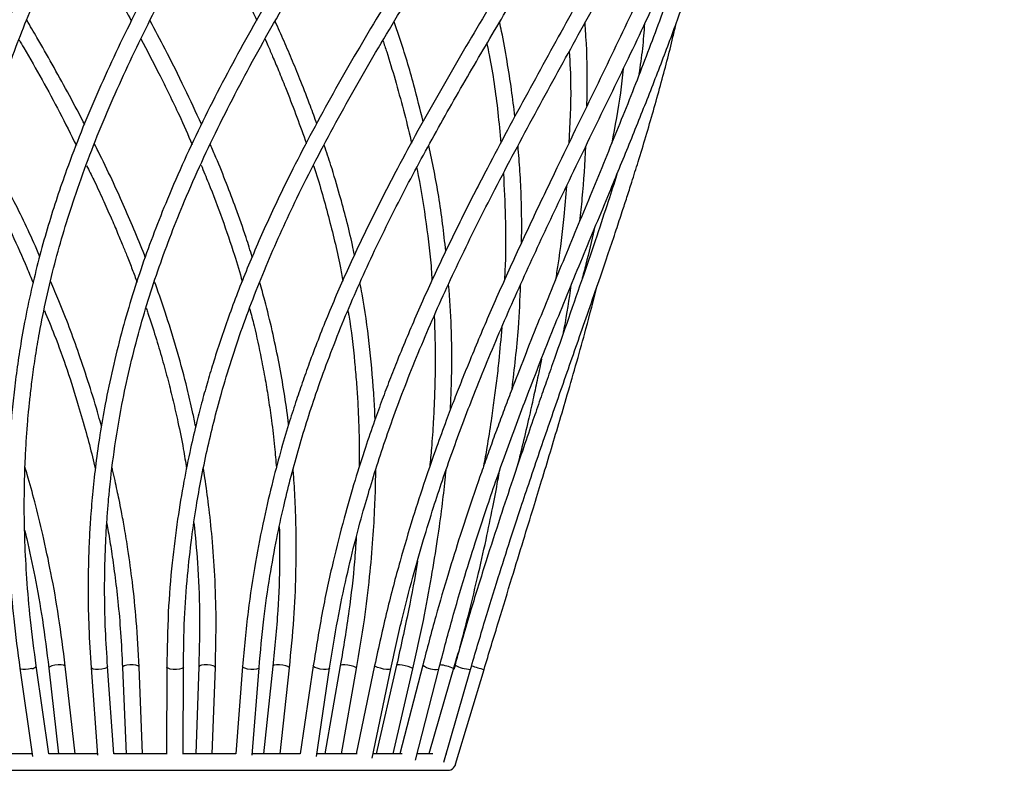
# Model space of a CAD drawing. Header units: millimetres. Extents: x -156 to 156, y -14 to 1729.
# Tile 4 of 7: x -33 to 146, y 327 to 463. Entities that reach past the tile are written whole.
import ezdxf

# ---------------------------------------------------------------- set-up
doc = ezdxf.new("R2010")
doc.units = ezdxf.units.MM

msp = doc.modelspace()

# ---------------------------------------------------------------- linework, layer by layer
at = {"color": 7, "linetype": 'Continuous', "lineweight": 25}
for p, q in [((-32.57, 345.17), (-30.28, 329.18)), ((-27.32, 329.65), (-29.6, 345.59)), ((-27.33, 345.21), (-25.55, 329.65)), ((-22.53, 329.65), (-24.35, 345.55)), ((-19.66, 345.27), (-18.52, 329.42)), ((-15.53, 329.65), (-16.67, 345.49)), ((-13.97, 345.32), (-13.33, 329.65)), ((-10.32, 329.65), (-10.97, 345.44)), ((-5.92, 345.38), (-5.97, 329.58)), ((-2.97, 329.57), (-2.92, 345.37)), ((-0.13, 345.43), (-0.68, 329.65)), ((2.32, 329.65), (2.87, 345.33)), ((7.8, 345.5), (6.56, 329.65)), ((9.55, 329.4), (10.79, 345.26)), ((13.32, 345.54), (11.59, 329.65)), ((14.61, 329.65), (16.3, 345.22)), ((20.63, 345.6), (18.26, 329.65)), ((21.22, 329.15), (23.59, 345.16)), ((25.53, 345.64), (22.73, 329.65)), ((25.77, 329.65), (28.48, 345.12)), ((31.75, 345.69), (28.4, 329.65)), ((31.29, 328.84), (34.69, 345.07)), ((35.73, 345.72), (32.02, 329.65)), ((35.1, 329.65), (38.65, 345.04)), ((40.48, 345.75), (36.34, 329.65)), ((39.14, 328.5), (43.39, 345.01)), ((46.26, 345.79), (41.6, 329.65)), ((44.28, 328.14), (49.14, 344.96)), ((46.4, 327.79), (51.59, 344.94)), ((-30.35, 329.65), (-37.77, 329.65)), ((-18.53, 329.65), (-27.32, 329.65)), ((-5.97, 329.65), (-15.53, 329.65)), ((6.56, 329.65), (-2.97, 329.65)), ((18.26, 329.65), (9.57, 329.65)), ((28.57, 329.65), (21.29, 329.65)), ((36.73, 329.65), (31.46, 329.65)), ((42.28, 329.65), (39.44, 329.65)), ((44.85, 329.65), (44.72, 329.65)), ((46.38, 327.72), (46.38, 327.72)), ((-54.99, 326.65), (45.01, 326.65))]:
    msp.add_line(p, q, dxfattribs=at)
at = {"color": 8, "linetype": 'Continuous', "lineweight": 25, "flags": 128}
for points in [[(-30.43, 345.12), (-30.99, 345.01), (-31.57, 344.95), (-32.07, 344.96), (-32.42, 345.03), (-32.57, 345.16), (-32.57, 345.17)], [(-24.35, 345.55), (-24.4, 345.64), (-24.66, 345.75), (-25.1, 345.81), (-25.66, 345.8), (-26.24, 345.73), (-26.76, 345.6), (-27.14, 345.44), (-27.32, 345.27), (-27.33, 345.21)], [(-17.2, 345.12), (-17.72, 345.01), (-18.3, 344.95), (-18.86, 344.96), (-19.31, 345.03), (-19.59, 345.16), (-19.66, 345.27)], [(-16.67, 345.48), (-16.68, 345.44), (-16.84, 345.27), (-17.2, 345.12)], [(-10.97, 345.44), (-10.98, 345.49), (-11.16, 345.64), (-11.54, 345.75), (-12.06, 345.81), (-12.65, 345.8), (-13.2, 345.73), (-13.65, 345.6), (-13.91, 345.44), (-13.97, 345.32)], [(-3.21, 345.12), (-3.64, 345.01), (-4.19, 344.95), (-4.77, 344.96), (-5.3, 345.03), (-5.7, 345.16), (-5.9, 345.32), (-5.92, 345.38)], [(-2.92, 345.37), (-2.96, 345.27), (-3.21, 345.12)], [(2.87, 345.33), (2.77, 345.49), (2.46, 345.64), (1.99, 345.75), (1.42, 345.81), (0.84, 345.8), (0.35, 345.73), (0, 345.6), (-0.13, 345.44), (-0.13, 345.43)], [(10.79, 345.26), (10.68, 345.12), (10.35, 345.01), (9.87, 344.95), (9.3, 344.96), (8.72, 345.03), (8.24, 345.16), (7.91, 345.32), (7.8, 345.49), (7.8, 345.5)], [(16.3, 345.22), (16.27, 345.32), (16.04, 345.49), (15.62, 345.64), (15.08, 345.75), (14.5, 345.81), (13.97, 345.8), (13.56, 345.73), (13.34, 345.6), (13.32, 345.54)], [(23.59, 345.16), (23.58, 345.12), (23.38, 345.01), (22.99, 344.95), (22.47, 344.96), (21.89, 345.03), (21.35, 345.16), (20.92, 345.32), (20.67, 345.49), (20.63, 345.6)], [(28.48, 345.12), (28.48, 345.16), (28.34, 345.32), (27.99, 345.49), (27.49, 345.64), (26.92, 345.75), (26.36, 345.81), (25.9, 345.8), (25.61, 345.73), (25.53, 345.64)], [(34.69, 345.07), (34.63, 345.01), (34.36, 344.95), (33.92, 344.96), (33.37, 345.03), (32.8, 345.16), (32.29, 345.32), (31.93, 345.49), (31.76, 345.64), (31.75, 345.68)], [(38.65, 345.04), (38.58, 345.16), (38.31, 345.32), (37.86, 345.49), (37.31, 345.64), (36.74, 345.75), (36.25, 345.81), (35.89, 345.8), (35.73, 345.73), (35.73, 345.72)]]:
    msp.add_lwpolyline(points, dxfattribs=at)
at = {"color": 8, "linetype": 'Continuous', "lineweight": 25}
for centre, radius, start, end in [((-30.45, 346.12), 1, 270.9916, 328.1498), ((42.76, 348.61), 3.66, 231.4103, 279.8183), ((42.74, 338.16), 7.69, 64.4735, 83.748), ((49.36, 351.15), 6.19, 239.8724, 267.9203), ((61.68, 383.53), 39.88, 251.9384, 255.3406)]:
    msp.add_arc(centre, radius, start, end, dxfattribs=at)
at = {"color": 7, "linetype": 'Continuous', "lineweight": 25}
msp.add_arc((45.01, 328.15), 1.5, 270, 0.2481, dxfattribs=at)
for points, knots in [([(38.2, 657.02), (37.93, 654.33), (37.41, 649.22), (36.36, 641.97), (35.27, 635.53), (34.17, 629.91), (33.14, 625.11), (32.19, 620.99), (30.76, 615.14), (28.62, 607.21), (24.73, 594.42), (19.33, 579.01), (11.71, 560.13), (2.8, 540.53), (-7.2, 520.26), (-15.9, 503.2), (-22.89, 489.09), (-28.22, 477.83), (-33.18, 466.53), (-37.64, 455.12), (-41.54, 443.41), (-44.13, 433.62), (-45.76, 425.85), (-46.75, 420.27), (-47.57, 414.6), (-48.18, 409.07), (-48.57, 403.95), (-48.8, 399.43), (-48.91, 395.51), (-48.95, 391.86), (-48.91, 388.22), (-48.8, 384.26), (-48.58, 379.79), (-48.21, 374.6), (-47.62, 368.53), (-46.74, 361.54), (-45.52, 353.62), (-44.42, 348.03), (-43.84, 345.08)], [0, 0, 0, 0, 0.024448, 0.046449, 0.066006, 0.083117, 0.09778, 0.109994, 0.120938, 0.151674, 0.183288, 0.240057, 0.296825, 0.364406, 0.43199, 0.499577, 0.537988, 0.576401, 0.614814, 0.653245, 0.691922, 0.732013, 0.749679, 0.76763, 0.785864, 0.804073, 0.820306, 0.834223, 0.84654, 0.856956, 0.868219, 0.88033, 0.893583, 0.909506, 0.927956, 0.949191, 0.973209, 1, 1, 1, 1]), ([(72.28, 657.12), (71.84, 654.47), (70.99, 649.43), (69.51, 642.28), (68.05, 635.91), (66.64, 630.34), (65.36, 625.55), (64.19, 621.46), (62.48, 615.67), (59.99, 607.88), (55.58, 595.3), (49.62, 580.14), (41.33, 561.56), (31.72, 542.26), (20.85, 522.3), (10.78, 504.76), (1.97, 489.42), (-5.44, 476.16), (-12.42, 462.82), (-18.77, 449.34), (-23.09, 438.58), (-25.85, 430.61), (-27.47, 425.46), (-28.99, 420.09), (-30.38, 414.48), (-31.58, 408.85), (-32.52, 403.56), (-33.12, 399.46), (-33.51, 396.43), (-33.76, 394.23), (-33.97, 392.1), (-34.17, 389.92), (-34.36, 387.39), (-34.56, 384.17), (-34.72, 380.03), (-34.8, 374.92), (-34.72, 368.86), (-34.39, 361.82), (-33.73, 353.82), (-32.97, 348.16), (-32.57, 345.17)], [0, 0, 0, 0, 0.024073, 0.045779, 0.065119, 0.082093, 0.0967, 0.108937, 0.119712, 0.149895, 0.180948, 0.236771, 0.292582, 0.35901, 0.425427, 0.491832, 0.537113, 0.582394, 0.627681, 0.672992, 0.718304, 0.734499, 0.751108, 0.7684, 0.786374, 0.804949, 0.821922, 0.836309, 0.843508, 0.850231, 0.856845, 0.863352, 0.870467, 0.880327, 0.89307, 0.908697, 0.927206, 0.948595, 0.972865, 1, 1, 1, 1]), ([(101.42, 657.2), (100.81, 654.49), (99.64, 649.34), (97.76, 642.03), (95.97, 635.55), (94.3, 629.91), (92.81, 625.09), (91.48, 620.95), (89.51, 615.05), (86.7, 607.05), (81.8, 594.15), (75.3, 578.62), (66.4, 559.59), (56.13, 539.84), (44.47, 519.41), (33.57, 501.45), (23.89, 485.72), (15.64, 472.09), (7.75, 458.37), (0.45, 444.47), (-5.65, 431.11), (-10.54, 418.28), (-14.35, 405.88), (-16.7, 395.6), (-18.07, 387.66), (-18.81, 382.4), (-19.37, 377.41), (-19.74, 372.96), (-20, 368.64), (-20.18, 364.08), (-20.23, 358.62), (-20.11, 352.25), (-19.82, 347.7), (-19.66, 345.27)], [0, 0, 0, 0, 0.024653, 0.04682, 0.066501, 0.083697, 0.098407, 0.110628, 0.121668, 0.152684, 0.18458, 0.241827, 0.299071, 0.367219, 0.435371, 0.503527, 0.550008, 0.59649, 0.642986, 0.689493, 0.736003, 0.774777, 0.813719, 0.854018, 0.87117, 0.887405, 0.902631, 0.917073, 0.928234, 0.942108, 0.958695, 0.978004, 1, 1, 1, 1]), ([(123.79, 657.27), (123.07, 654.62), (121.72, 649.57), (119.63, 642.41), (117.69, 636.04), (115.92, 630.46), (114.35, 625.66), (112.97, 621.56), (110.97, 615.77), (108.17, 607.98), (103.4, 595.4), (97.18, 580.24), (88.81, 561.66), (79.2, 542.36), (68.25, 522.4), (57.84, 504.87), (48.39, 489.53), (40.13, 476.28), (31.97, 462.96), (24.12, 449.49), (17.71, 437.53), (12.68, 427.11), (8.83, 418.32), (5.44, 409.6), (3.07, 402.56), (1.49, 397.33), (0.47, 393.67), (-0.59, 389.59), (-1.73, 384.7), (-2.92, 378.8), (-4.07, 371.89), (-5.05, 363.98), (-5.78, 355.03), (-5.87, 348.71), (-5.92, 345.38)], [0, 0, 0, 0, 0.024091, 0.0458155, 0.0651741, 0.0821682, 0.0967975, 0.1090608, 0.1198406, 0.1500236, 0.181076, 0.2369037, 0.2927172, 0.3591444, 0.4255558, 0.491951, 0.5372192, 0.5824842, 0.6277495, 0.6730324, 0.7183136, 0.7466287, 0.7749509, 0.8032014, 0.8299776, 0.8413222, 0.852263, 0.8641949, 0.8792791, 0.897539, 0.9185641, 0.9426523, 0.9698011, 1, 1, 1, 1]), ([(137.96, 657.31), (137.18, 654.66), (135.69, 649.62), (133.49, 642.45), (131.49, 636.08), (129.7, 630.5), (128.13, 625.71), (126.77, 621.6), (124.82, 615.82), (122.13, 608.03), (117.62, 595.46), (111.88, 580.31), (105.49, 564.75), (99.54, 551.23), (94.04, 539.45), (89.43, 530.15), (85.97, 523.43), (84.01, 519.69), (82.34, 516.58), (80.93, 513.96), (79.49, 511.32), (77.76, 508.18), (73.77, 501.04), (67.61, 490.38), (59.38, 476.58), (51.28, 463.07), (43.37, 449.58), (36.74, 437.61), (31.39, 427.19), (27.2, 418.41), (23.4, 409.68), (20.65, 402.65), (18.77, 397.42), (17.53, 393.76), (16.22, 389.68), (14.77, 384.8), (13.19, 378.9), (11.57, 372), (10.04, 364.09), (8.66, 355.14), (8.1, 348.82), (7.8, 345.5)], [0, 0, 0, 0, 0.02408, 0.045799, 0.065157, 0.082156, 0.096797, 0.109079, 0.119854, 0.150011, 0.18104, 0.236839, 0.29263, 0.330118, 0.368368, 0.408676, 0.42284, 0.435884, 0.446375, 0.454316, 0.462459, 0.473131, 0.486254, 0.535163, 0.582158, 0.627693, 0.672994, 0.718291, 0.746615, 0.774944, 0.803201, 0.829985, 0.841332, 0.852274, 0.864199, 0.879276, 0.89753, 0.918553, 0.942641, 0.969794, 1, 1, 1, 1]), ([(143.06, 657.32), (142.25, 654.67), (140.73, 649.63), (138.56, 642.47), (136.62, 636.1), (134.92, 630.51), (133.45, 625.71), (132.19, 621.61), (130.41, 615.82), (127.99, 608.04), (124.03, 595.48), (119.12, 580.33), (112.72, 561.76), (105.51, 542.48), (97.2, 522.53), (89.04, 505.01), (81.29, 489.68), (74.23, 476.43), (66.92, 463.1), (59.49, 449.64), (53.06, 437.68), (47.73, 427.26), (43.46, 418.48), (39.48, 409.75), (36.53, 402.72), (34.47, 397.49), (33.09, 393.83), (31.61, 389.76), (29.94, 384.88), (28.07, 378.99), (26.09, 372.09), (24.09, 364.19), (22.16, 355.24), (21.15, 348.93), (20.63, 345.6)], [0, 0, 0, 0, 0.02408, 0.045801, 0.065165, 0.082175, 0.096831, 0.109133, 0.119908, 0.15005, 0.181066, 0.236852, 0.292632, 0.359032, 0.42543, 0.491828, 0.537106, 0.582389, 0.627676, 0.672983, 0.718288, 0.746616, 0.774949, 0.803214, 0.83001, 0.841361, 0.852307, 0.864217, 0.87928, 0.897525, 0.918541, 0.942628, 0.969784, 1, 1, 1, 1]), ([(1.31, 656.91), (1.24, 654.26), (1.11, 649.23), (0.6, 642.07), (-0.03, 635.71), (-0.71, 630.15), (-1.4, 625.37), (-2.06, 621.27), (-3.07, 615.49), (-4.63, 607.7), (-7.57, 595.13), (-11.81, 579.98), (-17.95, 561.4), (-25.18, 542.11), (-33.28, 522.15), (-39.98, 505.89), (-45.02, 493.05), (-48.55, 483.57), (-51.8, 474.07), (-54.74, 464.48), (-57.28, 454.7), (-59.41, 444.52), (-60.66, 436.33), (-61.31, 430.34), (-61.61, 426.99), (-61.82, 424.07), (-61.96, 421.66), (-62.06, 419.46), (-62.15, 416.9), (-62.22, 413.58), (-62.21, 409.63), (-62.12, 405.5), (-61.95, 401.46), (-61.71, 397.59), (-61.41, 393.73), (-61, 389.51), (-60.43, 384.52), (-59.62, 378.54), (-58.51, 371.58), (-57.03, 363.63), (-55.14, 354.66), (-53.57, 348.34), (-52.75, 345.01)], [0, 0, 0, 0, 0.0240663, 0.0457661, 0.0650996, 0.0820666, 0.0966655, 0.1088941, 0.1196683, 0.1498519, 0.1809046, 0.2367265, 0.2925386, 0.3589706, 0.4253963, 0.4918198, 0.5241756, 0.5565368, 0.5888993, 0.6213168, 0.6542003, 0.6877911, 0.7231579, 0.7351406, 0.7463738, 0.7558013, 0.7634221, 0.7695955, 0.7770104, 0.7880497, 0.8013386, 0.8145775, 0.8271898, 0.839388, 0.8509372, 0.8632454, 0.8786388, 0.8971492, 0.918361, 0.9425755, 0.9697896, 1, 1, 1, 1]), ([(-49.84, 345.75), (-50.57, 348.69), (-51.95, 354.24), (-53.64, 362.07), (-54.98, 368.9), (-55.99, 374.75), (-56.8, 380.08), (-57.5, 385.26), (-58.12, 390.71), (-58.62, 396.34), (-58.99, 402.06), (-59.18, 407.49), (-59.23, 412.31), (-59.17, 416.53), (-59.03, 420.55), (-58.78, 424.79), (-58.25, 431.22), (-57.18, 439.75), (-55.28, 449.96), (-52.88, 459.9), (-50.12, 469.48), (-47, 478.95), (-43.58, 488.4), (-38.76, 500.89), (-32.38, 516.49), (-24.63, 535.42), (-17.17, 554.71), (-11.31, 571.7), (-6.95, 586.13), (-3.92, 597.49), (-1.9, 606.23), (-0.57, 612.7), (0.34, 617.53), (1.34, 623.39), (2.35, 630.28), (3.27, 638.21), (4.03, 647.18), (4.21, 653.52), (4.31, 656.86)], [0, 0, 0, 0, 0.026758, 0.050554, 0.071403, 0.089301, 0.104251, 0.120471, 0.137201, 0.154915, 0.173115, 0.191031, 0.206385, 0.219137, 0.231514, 0.245239, 0.260291, 0.294322, 0.329451, 0.362551, 0.394901, 0.427249, 0.459604, 0.491964, 0.555381, 0.618801, 0.682216, 0.745622, 0.782823, 0.819272, 0.852448, 0.864253, 0.879134, 0.897111, 0.918182, 0.942349, 0.969619, 1, 1, 1, 1]), ([(-40.9, 345.68), (-41.49, 348.67), (-42.6, 354.33), (-43.83, 362.33), (-44.69, 369.34), (-45.26, 375.38), (-45.64, 380.9), (-45.87, 386.04), (-45.95, 390.94), (-45.92, 395.92), (-45.72, 401.56), (-45.25, 408.4), (-44.4, 415.96), (-43.14, 423.76), (-41.22, 432.96), (-38.41, 443.38), (-34.48, 455.01), (-30, 466.35), (-25.02, 477.6), (-19.68, 488.82), (-12.83, 502.6), (-4.47, 519.03), (5.06, 538.34), (14.07, 558.03), (21.13, 575.38), (26.45, 590.19), (30.3, 602.22), (32.93, 611.59), (34.62, 618.26), (35.64, 622.57), (36.74, 627.53), (37.93, 633.44), (39.14, 640.33), (40.31, 648.21), (40.88, 653.79), (41.19, 656.75)], [0, 0, 0, 0, 0.027242, 0.051558, 0.072964, 0.091459, 0.107045, 0.123862, 0.139033, 0.152742, 0.170407, 0.19209, 0.217502, 0.242805, 0.267544, 0.307498, 0.346091, 0.384498, 0.422896, 0.461298, 0.499704, 0.564218, 0.628738, 0.69326, 0.757785, 0.795648, 0.833489, 0.870455, 0.882604, 0.895064, 0.910153, 0.928187, 0.949169, 0.973105, 1, 1, 1, 1]), ([(-29.6, 345.59), (-29.98, 348.38), (-30.69, 353.69), (-31.33, 361.21), (-31.68, 367.88), (-31.8, 373.71), (-31.75, 378.76), (-31.61, 383.07), (-31.4, 386.71), (-31.18, 389.67), (-30.94, 392.26), (-30.66, 394.95), (-30.27, 398.18), (-29.73, 401.95), (-28.56, 408.87), (-26.44, 418.48), (-22.61, 431.27), (-17.65, 444.36), (-11.51, 457.88), (-4.7, 471.22), (2.61, 484.47), (11.19, 499.47), (20.92, 516.35), (31.4, 535.27), (41.31, 554.57), (49.16, 571.55), (55.16, 585.97), (59.49, 597.33), (62.46, 605.89), (64.42, 611.91), (65.69, 615.97), (67.13, 620.81), (68.72, 626.44), (70.39, 632.86), (72.1, 640.08), (73.79, 648.09), (74.75, 653.71), (75.25, 656.65)], [0, 0, 0, 0, 0.025425, 0.048306, 0.068667, 0.086504, 0.101819, 0.115203, 0.126359, 0.135535, 0.142759, 0.150588, 0.160707, 0.17308, 0.18614, 0.226242, 0.265052, 0.310699, 0.356015, 0.401332, 0.446648, 0.49197, 0.555407, 0.618839, 0.682259, 0.745668, 0.78287, 0.819323, 0.852504, 0.862658, 0.875164, 0.89004, 0.907287, 0.926903, 0.94889, 0.973254, 1, 1, 1, 1]), ([(-16.67, 345.48), (-16.81, 347.69), (-17.09, 351.86), (-17.22, 357.73), (-17.2, 362.84), (-17.06, 367.2), (-16.87, 370.81), (-16.66, 373.85), (-16.27, 378.33), (-15.52, 384.72), (-13.89, 394.5), (-11.28, 405.72), (-7.45, 418.04), (-2.53, 430.79), (3.61, 444.09), (10.94, 457.93), (18.84, 471.6), (27.08, 485.19), (36.55, 500.58), (47.05, 517.9), (58.17, 537.35), (68.57, 557.2), (76.8, 574.68), (83.17, 589.6), (87.94, 601.73), (91.34, 611.16), (93.6, 617.82), (94.99, 622.03), (96.51, 626.86), (98.08, 632.09), (99.67, 637.65), (101.23, 643.43), (102.83, 649.8), (103.83, 654.24), (104.35, 656.56)], [0, 0, 0, 0, 0.020132, 0.037958, 0.053528, 0.066826, 0.077854, 0.086643, 0.094832, 0.119067, 0.145682, 0.185875, 0.224741, 0.263471, 0.309935, 0.356412, 0.402886, 0.449358, 0.495838, 0.560903, 0.625974, 0.691048, 0.756125, 0.794311, 0.832483, 0.869802, 0.88182, 0.894013, 0.90865, 0.926166, 0.941951, 0.959516, 0.978865, 1, 1, 1, 1]), ([(-2.92, 345.37), (-2.88, 348.31), (-2.81, 353.85), (-2.24, 361.67), (-1.49, 368.5), (-0.64, 374.33), (0.3, 379.63), (1.34, 384.7), (2.57, 389.88), (4.56, 397.35), (7.65, 407.06), (12.26, 418.88), (17.91, 431.3), (24.64, 444.26), (32.37, 457.77), (40.46, 471.11), (48.7, 484.37), (58.01, 499.38), (68.15, 516.26), (78.77, 535.19), (88.69, 554.48), (96.58, 571.46), (102.75, 585.88), (107.32, 597.24), (110.61, 605.95), (112.92, 612.33), (114.58, 617.02), (116.53, 622.7), (118.41, 628.38), (120.15, 633.87), (121.73, 638.97), (123.36, 644.46), (125.04, 650.35), (126.12, 654.41), (126.69, 656.5)], [0, 0, 0, 0, 0.026745, 0.050516, 0.071336, 0.089202, 0.104113, 0.120181, 0.136115, 0.15231, 0.189915, 0.227687, 0.265467, 0.310795, 0.356137, 0.401475, 0.446806, 0.492138, 0.555583, 0.619016, 0.682435, 0.745839, 0.783036, 0.819496, 0.852688, 0.864189, 0.878643, 0.896075, 0.916481, 0.93083, 0.946355, 0.963057, 0.980939, 1, 1, 1, 1]), ([(10.79, 345.26), (11.05, 348.2), (11.54, 353.74), (12.67, 361.56), (13.9, 368.39), (15.16, 374.23), (16.46, 379.53), (17.84, 384.6), (19.39, 389.79), (21.84, 397.26), (25.47, 406.97), (30.63, 418.79), (36.35, 430.44), (42.5, 441.9), (48.95, 453.2), (55.55, 464.37), (62.28, 475.6), (69.23, 487.24), (74.77, 496.76), (78.73, 503.77), (80.97, 507.79), (83.03, 511.54), (85.12, 515.41), (87.65, 520.15), (90.62, 525.89), (93.95, 532.49), (98.06, 540.94), (102.7, 550.94), (107.79, 562.55), (112.6, 574.16), (117.19, 585.82), (121.44, 597.2), (124.56, 605.91), (126.78, 612.29), (128.38, 616.98), (130.29, 622.65), (132.15, 628.34), (133.92, 633.83), (135.53, 638.92), (137.24, 644.42), (139.03, 650.31), (140.22, 654.37), (140.84, 656.46)], [0, 0, 0, 0, 0.02674, 0.05051, 0.07133, 0.089198, 0.104114, 0.120183, 0.136116, 0.15231, 0.189909, 0.227674, 0.265445, 0.303208, 0.340978, 0.378753, 0.416517, 0.455795, 0.498266, 0.514094, 0.527414, 0.539281, 0.552317, 0.566638, 0.587306, 0.610056, 0.632826, 0.671369, 0.708583, 0.745796, 0.78301, 0.819506, 0.852742, 0.864216, 0.878648, 0.896064, 0.916463, 0.930811, 0.946338, 0.963043, 0.980931, 1, 1, 1, 1]), ([(23.59, 345.16), (24.06, 348.09), (24.93, 353.64), (26.56, 361.46), (28.2, 368.29), (29.79, 374.14), (31.36, 379.44), (32.98, 384.52), (34.77, 389.71), (37.52, 397.18), (41.47, 406.89), (46.85, 418.72), (53.02, 431.14), (59.89, 444.12), (67.31, 457.62), (74.67, 470.97), (81.81, 484.23), (89.55, 499.25), (97.61, 516.13), (105.76, 535.07), (113.24, 554.38), (119.24, 571.38), (124.05, 585.81), (127.72, 597.19), (130.47, 605.91), (132.46, 612.29), (133.9, 616.97), (135.65, 622.64), (137.39, 628.32), (139.06, 633.81), (140.61, 638.91), (142.28, 644.4), (144.06, 650.29), (145.29, 654.35), (145.93, 656.45)], [0, 0, 0, 0, 0.026735, 0.050504, 0.071327, 0.089202, 0.104127, 0.120201, 0.136132, 0.152323, 0.189917, 0.22768, 0.265446, 0.310755, 0.356076, 0.401396, 0.446711, 0.492035, 0.55548, 0.618928, 0.682374, 0.745819, 0.783044, 0.819566, 0.852832, 0.864281, 0.878688, 0.896086, 0.916472, 0.930815, 0.946338, 0.963042, 0.98093, 1, 1, 1, 1]), ([(34.69, 345.07), (35.33, 348.01), (36.53, 353.56), (38.56, 361.38), (40.51, 368.22), (42.32, 374.07), (44.07, 379.38), (45.84, 384.46), (47.74, 389.65), (50.62, 397.11), (54.63, 406.83), (59.91, 418.66), (65.75, 431.08), (72.05, 444.06), (78.61, 457.57), (84.9, 470.92), (90.8, 484.19), (96.99, 499.22), (103.22, 516.11), (109.31, 535.07), (114.64, 553.69), (117.89, 566.21), (119.42, 572.12)], [0, 0, 0, 0, 0.036151, 0.0683, 0.096471, 0.12066, 0.140865, 0.162615, 0.184157, 0.20605, 0.256885, 0.307953, 0.359026, 0.420303, 0.481599, 0.5429, 0.604199, 0.665514, 0.75135, 0.837194, 0.923038, 1, 1, 1, 1]), ([(107.35, 539.52), (105.65, 533.86), (101.92, 521.53), (96, 505.04), (89.89, 489.72), (84.13, 476.47), (77.96, 463.16), (71.46, 449.7), (65.64, 437.73), (60.66, 427.32), (56.58, 418.54), (52.68, 409.81), (49.71, 402.78), (47.6, 397.54), (46.16, 393.89), (44.61, 389.82), (42.83, 384.95), (40.79, 379.06), (38.56, 372.17), (36.23, 364.27), (33.85, 355.32), (32.48, 349.01), (31.75, 345.68)], [0, 0, 0, 0, 0.089203, 0.194435, 0.2662, 0.337976, 0.409766, 0.481594, 0.553422, 0.598338, 0.643262, 0.688084, 0.730592, 0.748596, 0.765957, 0.784805, 0.808653, 0.837551, 0.870853, 0.909032, 0.952085, 1, 1, 1, 1]), ([(43.39, 345.01), (44.17, 347.99), (45.65, 353.63), (47.99, 361.58), (50.15, 368.49), (52.1, 374.39), (53.94, 379.74), (55.76, 384.88), (57.71, 390.16), (60.59, 397.77), (64.5, 407.66), (69.43, 419.7), (73.94, 430.56), (77.94, 440.29), (81.41, 448.95), (84.73, 457.54), (87.85, 466.05), (90.78, 474.57), (93.57, 483.29), (96.19, 492.26), (98.45, 500.69), (99.71, 506.12), (100.25, 508.46)], [0, 0, 0, 0, 0.05134, 0.096905, 0.136719, 0.170777, 0.199077, 0.229792, 0.260466, 0.291649, 0.364003, 0.436622, 0.509246, 0.563706, 0.618165, 0.672631, 0.727091, 0.78153, 0.836899, 0.895701, 0.955133, 1, 1, 1, 1]), ([(90.36, 483.36), (89.83, 481.61), (88.18, 476.12), (84.97, 466.86), (80.77, 455.51), (76.23, 444.03), (71.45, 432.38), (66.53, 420.53), (61.6, 408.5), (57.95, 399.24), (55.54, 392.91), (54.28, 389.55), (53.06, 386.22), (51.85, 382.82), (50.55, 379.14), (49, 374.59), (47.14, 368.94), (45.01, 362.09), (42.71, 354.25), (41.25, 348.69), (40.48, 345.75)], [0, 0, 0, 0, 0.040613, 0.127626, 0.214658, 0.301687, 0.38871, 0.475762, 0.562819, 0.649537, 0.673386, 0.69699, 0.720347, 0.743458, 0.768103, 0.797451, 0.838158, 0.885488, 0.939442, 1, 1, 1, 1]), ([(-23.08, 481.57), (-22.62, 480.8), (-20.5, 477.19), (-16.88, 470.91), (-13.85, 465.37), (-12.37, 462.68)], [0, 0, 0, 0, 0.123659, 0.573871, 1, 1, 1, 1]), ([(1.1, 481.62), (1.27, 481.29), (2.44, 479.05), (4.57, 474.85), (7.41, 469.06), (9.33, 464.99), (10.28, 462.9), (10.36, 462.73)], [0, 0, 0, 0, 0.053029, 0.356476, 0.66947, 0.972895, 1, 1, 1, 1]), ([(-20.82, 443.82), (-20.93, 444.05), (-21.94, 446.04), (-23.91, 449.7), (-26.69, 454.73), (-29.15, 459.07), (-30.7, 461.72), (-31.32, 462.77)], [0, 0, 0, 0, 0.035018, 0.310967, 0.576557, 0.831783, 1, 1, 1, 1]), ([(0.35, 443.89), (-0.66, 446.06), (-2.76, 450.64), (-5.89, 456.89), (-8.05, 460.95), (-8.96, 462.65)], [0, 0, 0, 0, 0.345205, 0.724966, 1, 1, 1, 1]), ([(21.27, 443.95), (20.89, 445.02), (19.97, 447.59), (18.49, 451.38), (16.89, 455.31), (15.34, 458.96), (14.26, 461.37), (13.72, 462.58)], [0, 0, 0, 0, 0.171169, 0.409643, 0.608572, 0.803525, 1, 1, 1, 1]), ([(40.55, 444.33), (40, 446.55), (38.75, 451.69), (36.93, 457.72), (35.6, 461.52), (35.27, 462.46)], [0, 0, 0, 0, 0.36445, 0.842233, 1, 1, 1, 1]), ([(57.2, 445.3), (57, 446.91), (56.58, 450.28), (55.76, 455.42), (55.04, 459.52), (54.54, 461.86), (54.42, 462.42)], [0, 0, 0, 0, 0.280108, 0.585108, 0.90151, 1, 1, 1, 1]), ([(49.14, 344.96), (50, 347.9), (51.62, 353.46), (54.04, 361.3), (56.23, 368.15), (58.15, 374.01), (59.93, 379.34), (61.66, 384.45), (63.47, 389.7), (65.89, 396.69), (69, 405.58), (71.96, 414.1), (74.15, 420.52), (75.48, 424.47), (76.58, 427.82), (77.52, 430.7), (78.48, 433.7), (79.64, 437.38), (80.95, 441.71), (82.3, 446.33), (83.98, 452.36), (85.39, 457.66), (86.24, 461.41), (86.43, 462.26)], [0, 0, 0, 0, 0.07188, 0.135838, 0.1919, 0.24006, 0.280313, 0.323677, 0.366937, 0.411279, 0.49903, 0.591691, 0.629504, 0.665402, 0.694611, 0.717037, 0.741148, 0.773849, 0.814517, 0.856301, 0.89755, 0.977006, 1, 1, 1, 1]), ([(70.23, 447.18), (70.26, 448.15), (70.37, 452.38), (70.25, 457.42), (69.96, 461.46), (69.9, 462.32)], [0, 0, 0, 0, 0.19065, 0.829307, 1, 1, 1, 1]), ([(79.72, 452.97), (79.96, 454.53), (80.43, 457.62), (80.64, 460.67), (80.74, 462.18)], [0, 0, 0, 0, 0.502797, 1, 1, 1, 1]), ([(-32.72, 459.2), (-32.44, 458.73), (-29.88, 454.39), (-26.32, 448.03), (-23.34, 442.05), (-22.33, 440.03)], [0, 0, 0, 0, 0.075339, 0.687876, 1, 1, 1, 1]), ([(-10.63, 459.37), (-9.54, 457.29), (-7.13, 452.72), (-4.03, 446.33), (-2.11, 442.01), (-1.32, 440.22)], [0, 0, 0, 0, 0.328752, 0.722933, 1, 1, 1, 1]), ([(11.87, 459.36), (12.05, 458.96), (12.51, 457.91), (13.33, 456.01), (14.4, 453.47), (15.81, 450), (17.44, 445.78), (18.69, 442.38), (19.29, 440.57), (19.36, 440.36)], [0, 0, 0, 0, 0.063534, 0.167838, 0.301485, 0.466783, 0.717374, 0.967277, 1, 1, 1, 1]), ([(33.25, 459.11), (33.48, 458.41), (34.26, 456.06), (35.52, 451.85), (36.98, 446.51), (37.96, 442.65), (38.39, 440.64), (38.42, 440.47)], [0, 0, 0, 0, 0.112857, 0.381959, 0.681455, 0.972752, 1, 1, 1, 1]), ([(52.11, 458.49), (52.25, 457.82), (53.1, 453.7), (53.98, 447.71), (54.46, 442.33), (54.62, 440.48)], [0, 0, 0, 0, 0.114023, 0.694174, 1, 1, 1, 1]), ([(67.05, 457.13), (67.16, 455.01), (67.45, 449.52), (67.15, 443.9), (66.97, 440.44)], [0, 0, 0, 0, 0.385164, 1, 1, 1, 1]), ([(76.82, 453.93), (76.66, 452.49), (76.18, 448.06), (75.33, 443.53), (74.75, 440.47)], [0, 0, 0, 0, 0.3255647, 1, 1, 1, 1]), ([(-28.98, 419.97), (-29.16, 420.38), (-30.66, 423.9), (-33.96, 430.71), (-37.33, 437.02), (-39.09, 440.31)], [0, 0, 0, 0, 0.058519, 0.508968, 1, 1, 1, 1]), ([(-9.84, 419.74), (-9.89, 419.89), (-10.54, 421.61), (-11.87, 424.81), (-13.82, 429.35), (-15.97, 434.05), (-17.71, 437.7), (-18.8, 439.85), (-19.02, 440.27)], [0, 0, 0, 0, 0.021379, 0.247174, 0.46318, 0.681512, 0.93702, 1, 1, 1, 1]), ([(9.55, 419.8), (9.19, 420.97), (8.27, 423.94), (6.71, 428.37), (4.87, 433.22), (3.34, 437.06), (2.31, 439.4), (1.97, 440.17)], [0, 0, 0, 0, 0.170093, 0.430587, 0.649771, 0.884669, 1, 1, 1, 1]), ([(28.08, 420.13), (27.96, 420.75), (27.24, 424.44), (25.77, 429.87), (24.02, 435.89), (23.01, 438.87), (22.61, 440.09)], [0, 0, 0, 0, 0.090848, 0.545938, 0.814812, 1, 1, 1, 1]), ([(44.66, 420.87), (44.28, 424.19), (43.55, 430.65), (42.22, 436.97), (41.57, 440.03)], [0, 0, 0, 0, 0.514612, 1, 1, 1, 1]), ([(58.4, 422.42), (58.42, 425.11), (58.44, 429.46), (58.13, 435.28), (57.87, 438.43), (57.75, 439.96)], [0, 0, 0, 0, 0.456323, 0.73432, 1, 1, 1, 1]), ([(68.93, 426.29), (69.1, 427.68), (69.66, 432.28), (69.89, 436.78), (70.05, 439.92)], [0, 0, 0, 0, 0.302123, 1, 1, 1, 1]), ([(-40.24, 436.05), (-39.13, 433.98), (-35.93, 428.01), (-32.57, 421.02), (-30.56, 416.05), (-30.19, 415.13)], [0, 0, 0, 0, 0.30145, 0.871115, 1, 1, 1, 1]), ([(-20.48, 436.37), (-20.05, 435.52), (-19.01, 433.5), (-17.57, 430.34), (-16.12, 427.11), (-14.92, 424.32), (-13.96, 421.99), (-13.07, 419.79), (-12.2, 417.58), (-11.61, 415.99), (-11.33, 415.22)], [0, 0, 0, 0, 0.123193, 0.292218, 0.450554, 0.582679, 0.688559, 0.778714, 0.891842, 1, 1, 1, 1]), ([(0.28, 436.48), (0.73, 435.4), (2.09, 432.17), (4.12, 426.73), (6.17, 420.78), (7.29, 416.96), (7.75, 415.35)], [0, 0, 0, 0, 0.155996, 0.465389, 0.775184, 1, 1, 1, 1]), ([(20.69, 436.36), (20.7, 436.32), (21.71, 433.28), (23.38, 427.23), (25.12, 420.28), (25.8, 416.33), (25.96, 415.41)], [0, 0, 0, 0, 0.005872, 0.443655, 0.87165, 1, 1, 1, 1]), ([(39.39, 435.95), (39.4, 435.86), (40.04, 432.88), (40.96, 426.97), (41.86, 420.25), (42.1, 416.4), (42.15, 415.51)], [0, 0, 0, 0, 0.013586, 0.444838, 0.871203, 1, 1, 1, 1]), ([(75.68, 434.8), (75.16, 433.17), (73.98, 429.46), (71.95, 423.35), (69.54, 416.28), (66.97, 408.86), (64.76, 402.55), (63.05, 397.64), (61.75, 393.92), (60.34, 389.84), (58.67, 384.98), (56.69, 379.12), (54.4, 372.24), (51.86, 364.35), (49.07, 355.42), (47.23, 349.12), (46.26, 345.79)], [0, 0, 0, 0, 0.0577417, 0.1312573, 0.2140542, 0.3034259, 0.3862557, 0.4290227, 0.4691884, 0.5118555, 0.5658554, 0.6313487, 0.7068674, 0.7934854, 0.8911996, 1, 1, 1, 1]), ([(55.1, 434.94), (55.24, 432.33), (55.52, 426.84), (55.53, 420.38), (55.33, 416.5), (55.29, 415.58)], [0, 0, 0, 0, 0.40933, 0.859958, 1, 1, 1, 1]), ([(66.55, 432.65), (66.4, 430.82), (66.01, 426.11), (65.31, 420.42), (64.68, 416.53), (64.53, 415.61)], [0, 0, 0, 0, 0.32666, 0.839389, 1, 1, 1, 1]), ([(71.55, 424.78), (71.07, 422.7), (70.37, 419.67), (69.56, 416.58), (69.3, 415.61)], [0, 0, 0, 0, 0.68541, 1, 1, 1, 1]), ([(-17.79, 389.11), (-17.96, 389.73), (-18.64, 392.26), (-19.99, 396.63), (-22.32, 403.61), (-24.61, 409.83), (-26.48, 414.14), (-26.98, 415.29)], [0, 0, 0, 0, 0.069802, 0.285113, 0.496848, 0.865968, 1, 1, 1, 1]), ([(-0.7, 389.03), (-0.88, 389.93), (-1.36, 392.24), (-2.42, 396.75), (-3.95, 402.52), (-5.91, 408.84), (-7.32, 413.09), (-8.11, 415.16), (-8.16, 415.28)], [0, 0, 0, 0, 0.101332, 0.259761, 0.510161, 0.758482, 0.985284, 1, 1, 1, 1]), ([(16.15, 389.38), (16.11, 389.77), (15.86, 391.95), (15.26, 395.86), (14.32, 401.15), (13.19, 406.49), (12.06, 411.17), (11.24, 414.06), (10.93, 415.14)], [0, 0, 0, 0, 0.045095, 0.249204, 0.451181, 0.658049, 0.872497, 1, 1, 1, 1]), ([(31.83, 390.32), (31.82, 390.62), (31.77, 392.22), (31.5, 396.84), (30.82, 404.16), (29.95, 410.79), (29.23, 414.38), (29.1, 415.01)], [0, 0, 0, 0, 0.0354065, 0.1923106, 0.5554867, 0.9212114, 1, 1, 1, 1]), ([(45.5, 392.13), (45.54, 393.1), (45.76, 398.11), (45.83, 405.72), (45.36, 412.24), (45.17, 414.83)], [0, 0, 0, 0, 0.1264569, 0.6535218, 1, 1, 1, 1]), ([(51.59, 344.95), (52.48, 347.88), (54.16, 353.44), (56.55, 361.27), (58.65, 368.12), (60.44, 373.98), (62.07, 379.31), (63.61, 384.4), (65.16, 389.6), (67.36, 397.07), (69.77, 405.46), (71.45, 411.99), (72.12, 414.6)], [0, 0, 0, 0, 0.124211, 0.234792, 0.331766, 0.415123, 0.484855, 0.559775, 0.63379, 0.709012, 0.883729, 1, 1, 1, 1]), ([(56.66, 395.85), (57.11, 399.55), (57.87, 405.92), (58.12, 412.15), (58.22, 414.76)], [0, 0, 0, 0, 0.58077, 1, 1, 1, 1]), ([(65.97, 406), (66.03, 406.29), (66.62, 409.23), (67.03, 412.11), (67.4, 414.7)], [0, 0, 0, 0, 0.09855, 1, 1, 1, 1]), ([(-28.13, 410.09), (-27.52, 408.62), (-25.16, 402.96), (-22.74, 395.55), (-20.59, 388.13), (-19.58, 384.3), (-19.07, 382.11), (-18.9, 381.4)], [0, 0, 0, 0, 0.156398, 0.604059, 0.773965, 0.926776, 1, 1, 1, 1]), ([(-9.65, 410.48), (-9.55, 410.19), (-8.95, 408.49), (-7.99, 405.43), (-6.77, 401.34), (-5.71, 397.45), (-4.76, 393.63), (-3.83, 389.5), (-3, 385.42), (-2.55, 382.61), (-2.36, 381.43)], [0, 0, 0, 0, 0.02981, 0.17906, 0.320138, 0.455395, 0.582198, 0.714218, 0.880258, 1, 1, 1, 1]), ([(9.1, 410.4), (9.37, 409.38), (10.16, 406.37), (11.07, 402.07), (11.92, 397.58), (12.53, 393.85), (13.11, 389.79), (13.6, 385.69), (13.83, 382.82), (13.93, 381.55)], [0, 0, 0, 0, 0.1087313, 0.3182966, 0.4508252, 0.5766861, 0.7059932, 0.8699535, 1, 1, 1, 1]), ([(26.92, 410.01), (26.97, 409.75), (27.52, 406.7), (27.97, 402.38), (28.45, 397.15), (28.69, 393.52), (28.88, 389.49), (28.98, 385.51), (28.95, 382.77), (28.94, 381.64)], [0, 0, 0, 0, 0.027812, 0.330728, 0.459006, 0.582685, 0.714777, 0.882286, 1, 1, 1, 1]), ([(42.57, 409.11), (42.65, 406.36), (42.77, 402.41), (42.69, 397.26), (42.58, 393.62), (42.38, 389.59), (42.11, 385.6), (41.84, 382.86), (41.73, 381.73)], [0, 0, 0, 0, 0.30539, 0.438308, 0.566453, 0.703645, 0.877573, 1, 1, 1, 1]), ([(54.79, 407.03), (54.63, 405.02), (54.37, 401.81), (53.86, 397.39), (53.39, 393.75), (52.82, 389.72), (52.2, 385.72), (51.71, 382.96), (51.5, 381.83)], [0, 0, 0, 0, 0.243013, 0.387729, 0.527257, 0.676769, 0.866307, 1, 1, 1, 1]), ([(62.01, 401.27), (62, 401.19), (61.76, 399.91), (61.22, 397.45), (60.44, 393.81), (59.53, 389.77), (58.59, 385.75), (57.9, 382.98), (57.61, 381.83)], [0, 0, 0, 0, 0.012236, 0.200351, 0.381719, 0.576868, 0.824125, 1, 1, 1, 1]), ([(-24.35, 345.55), (-24.72, 348.54), (-25.42, 354.2), (-26.84, 362.16), (-28.32, 369.11), (-29.79, 375.05), (-30.87, 379.12), (-31.5, 381.2), (-31.64, 381.65)], [0, 0, 0, 0, 0.247372, 0.46737, 0.659858, 0.824842, 0.962322, 1, 1, 1, 1]), ([(-10.97, 345.44), (-11.11, 348.22), (-11.37, 353.36), (-12.1, 360.45), (-12.86, 366.05), (-13.55, 370.29), (-14.1, 373.32), (-14.55, 375.61), (-14.94, 377.49), (-15.33, 379.28), (-15.63, 380.63), (-15.81, 381.39), (-15.83, 381.5)], [0, 0, 0, 0, 0.22984, 0.425731, 0.587454, 0.694978, 0.779369, 0.840628, 0.88645, 0.936244, 0.990953, 1, 1, 1, 1]), ([(2.87, 345.33), (2.94, 348.27), (3.08, 353.84), (2.82, 361.7), (2.34, 368.58), (1.71, 374.48), (1.15, 378.66), (0.79, 380.86), (0.69, 381.43)], [0, 0, 0, 0, 0.24348, 0.460555, 0.651064, 0.815012, 0.952392, 1, 1, 1, 1]), ([(16.3, 345.22), (16.6, 348.21), (17.16, 353.87), (17.5, 361.84), (17.56, 368.79), (17.39, 374.73), (17.19, 378.8), (17, 380.87), (16.97, 381.31)], [0, 0, 0, 0, 0.247533, 0.467707, 0.660383, 0.825557, 0.963216, 1, 1, 1, 1]), ([(28.48, 345.12), (28.98, 348.06), (29.91, 353.63), (30.85, 361.48), (31.46, 368.36), (31.79, 374.25), (31.93, 378.43), (31.95, 380.65), (31.95, 381.22)], [0, 0, 0, 0, 0.243318, 0.460212, 0.650561, 0.814362, 0.951598, 1, 1, 1, 1]), ([(38.65, 345.04), (39.32, 347.98), (40.57, 353.55), (42.03, 361.41), (43.15, 368.28), (43.95, 374.17), (44.44, 378.35), (44.65, 380.56), (44.7, 381.14)], [0, 0, 0, 0, 0.243407, 0.460306, 0.650608, 0.814308, 0.951387, 1, 1, 1, 1]), ([(46.18, 344.98), (46.96, 347.92), (48.45, 353.48), (50.36, 361.32), (51.9, 368.19), (53.12, 374.07), (53.93, 378.26), (54.32, 380.49), (54.42, 381.08)], [0, 0, 0, 0, 0.243059, 0.459606, 0.649595, 0.813016, 0.949851, 1, 1, 1, 1]), ([(-16.82, 371.45), (-16.73, 370.95), (-16.42, 369.28), (-15.93, 366.2), (-15.33, 361.98), (-14.76, 357.06), (-14.26, 351.43), (-14.07, 347.43), (-13.97, 345.31)], [0, 0, 0, 0, 0.058024, 0.192787, 0.354348, 0.54273, 0.757734, 1, 1, 1, 1]), ([(-1.01, 371.54), (-0.78, 369.13), (-0.27, 363.76), (0.09, 355.05), (-0.05, 348.75), (-0.13, 345.43)], [0, 0, 0, 0, 0.278232, 0.619757, 1, 1, 1, 1]), ([(-31.7, 370.16), (-31.57, 369.65), (-30.89, 366.88), (-29.78, 361.5), (-28.37, 353.69), (-27.69, 348.14), (-27.33, 345.21)], [0, 0, 0, 0, 0.061125, 0.335234, 0.648099, 1, 1, 1, 1]), ([(14.46, 370.83), (14.49, 368.78), (14.58, 363.74), (14.26, 355.3), (13.64, 348.91), (13.32, 345.54)], [0, 0, 0, 0, 0.24422, 0.601151, 1, 1, 1, 1]), ([(28.42, 369.01), (28.32, 367.51), (28.02, 363.05), (27.11, 355.25), (26.08, 348.96), (25.53, 345.64)], [0, 0, 0, 0, 0.19362, 0.574872, 1, 1, 1, 1]), ([(39.5, 364.6), (39.5, 364.6), (39.06, 361.63), (37.86, 355.33), (36.47, 349.03), (35.73, 345.72)], [0, 0, 0, 0, 0.001259, 0.47352, 1, 1, 1, 1])]:
    msp.add_open_spline(points, degree=3, knots=knots, dxfattribs=at)

doc.saveas('drawing.dxf')
